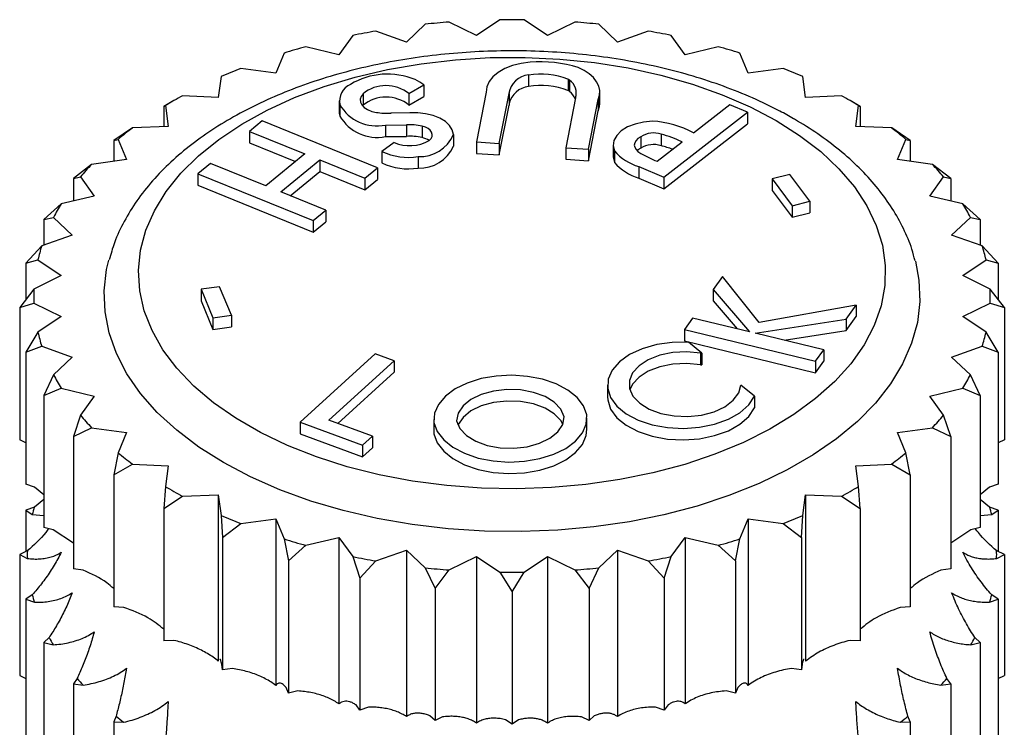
# Model space of a CAD drawing. Header units: millimetres. Extents: x 6 to 273, y 6 to 210.
# Tile 14 of 14: x 231 to 245, y 183 to 193. Entities that reach past the tile are written whole.
import ezdxf

# ---------------------------------------------------------------- set-up
doc = ezdxf.new("R2010")
doc.units = ezdxf.units.MM

msp = doc.modelspace()

# ---------------------------------------------------------------- linework, layer by layer
for p, q in [((237.195, 193.354), (236.928, 193.102)), ((237.924, 193.194), (237.536, 193.385)), ((238.256, 193.418), (237.924, 193.194)), ((238.933, 193.194), (238.601, 193.418)), ((239.321, 193.385), (238.933, 193.194)), ((239.929, 193.102), (239.663, 193.354)), ((236.928, 193.102), (236.492, 193.256)), ((240.365, 193.256), (239.929, 193.102)), ((236.164, 193.195), (235.968, 192.922)), ((240.889, 192.922), (240.693, 193.195)), ((235.189, 192.945), (235.069, 192.658)), ((235.968, 192.922), (235.496, 193.035)), ((241.361, 193.035), (240.889, 192.922)), ((241.788, 192.658), (241.669, 192.945)), ((235.069, 192.658), (234.573, 192.727)), ((242.285, 192.727), (241.788, 192.658)), ((234.293, 192.61), (234.253, 192.316)), ((238.665, 192.633), (238.665, 192.47)), ((239.225, 192.575), (239.225, 192.412)), ((239.248, 192.562), (239.248, 192.399)), ((242.604, 192.316), (242.564, 192.61)), ((236.311, 192.367), (236.311, 192.204)), ((236.963, 192.37), (237.176, 192.492)), ((236.963, 192.37), (236.963, 192.206)), ((237.176, 192.492), (237.176, 192.329)), ((238.061, 192.391), (237.922, 191.683)), ((238.061, 192.399), (238.061, 192.39)), ((238.247, 191.661), (238.386, 192.37)), ((238.386, 192.37), (238.386, 192.206)), ((239.678, 192.226), (239.678, 192.39)), ((233.62, 192.269), (233.479, 192.188)), ((234.253, 192.316), (233.744, 192.339)), ((235.972, 192.267), (235.972, 192.104)), ((236.963, 192.206), (237.176, 192.329)), ((239.331, 192.308), (239.192, 191.599)), ((239.518, 191.578), (239.656, 192.286)), ((239.656, 192.286), (239.656, 192.123)), ((243.113, 192.339), (242.604, 192.316)), ((243.378, 192.188), (243.238, 192.269)), ((233.479, 192.188), (233.5, 192.198)), ((233.479, 192.188), (233.479, 191.901)), ((233.5, 192.198), (233.54, 191.904)), ((235.98, 192.213), (235.98, 192.05)), ((236.311, 192.204), (236.303, 192.195)), ((236.974, 192.094), (236.708, 192.089)), ((238.247, 191.497), (238.386, 192.206)), ((239.518, 191.415), (239.656, 192.123)), ((240.586, 191.181), (241.777, 192.105)), ((241.528, 192.212), (241.009, 191.809)), ((241.777, 192.105), (241.528, 192.212)), ((241.777, 192.105), (241.777, 191.942)), ((243.317, 191.904), (243.357, 192.198)), ((243.357, 192.198), (243.378, 192.188)), ((243.378, 192.188), (243.378, 191.901)), ((234.875, 191.98), (234.697, 191.833)), ((236.515, 191.314), (234.875, 191.98)), ((240.586, 191.017), (241.777, 191.942)), ((233.031, 191.881), (232.765, 191.705)), ((233.54, 191.904), (233.031, 191.881)), ((234.697, 191.833), (235.484, 191.513)), ((234.697, 191.833), (234.697, 191.669)), ((236.628, 191.922), (236.927, 191.925)), ((236.628, 191.922), (236.628, 191.759)), ((236.927, 191.925), (236.927, 191.761)), ((237.151, 191.908), (237.151, 191.745)), ((243.827, 191.881), (243.317, 191.904)), ((244.092, 191.705), (243.827, 191.881)), ((232.765, 191.705), (232.828, 191.719)), ((232.765, 191.705), (232.765, 191.408)), ((232.828, 191.719), (232.947, 191.433)), ((234.697, 191.669), (235.351, 191.403)), ((236.751, 191.673), (236.578, 191.549)), ((236.628, 191.759), (236.927, 191.761)), ((237.595, 191.787), (237.595, 191.624)), ((237.922, 191.683), (238.247, 191.661)), ((237.922, 191.683), (237.922, 191.519)), ((238.247, 191.661), (238.247, 191.497)), ((240.259, 191.757), (240.259, 191.594)), ((240.491, 191.408), (240.847, 191.684)), ((240.55, 191.793), (240.55, 191.63)), ((243.91, 191.433), (244.03, 191.719)), ((244.03, 191.719), (244.092, 191.705)), ((244.092, 191.705), (244.092, 191.408)), ((236.578, 191.549), (236.578, 191.386)), ((239.192, 191.599), (239.518, 191.578)), ((239.192, 191.599), (239.192, 191.436)), ((239.518, 191.578), (239.518, 191.415)), ((239.866, 191.638), (239.866, 191.474)), ((239.884, 191.555), (239.884, 191.392)), ((232.947, 191.433), (232.45, 191.364)), ((235.484, 191.513), (234.93, 191.058)), ((235.143, 190.972), (235.697, 191.426)), ((235.697, 191.426), (236.336, 191.166)), ((235.697, 191.426), (235.697, 191.263)), ((237.096, 191.475), (237.096, 191.311)), ((237.922, 191.519), (238.247, 191.497)), ((239.192, 191.436), (239.518, 191.415)), ((244.407, 191.364), (243.91, 191.433)), ((232.45, 191.364), (232.192, 191.165)), ((234.142, 191.378), (233.963, 191.23)), ((234.93, 191.058), (234.142, 191.378)), ((235.276, 190.918), (235.697, 191.263)), ((235.697, 191.263), (236.336, 191.003)), ((236.336, 191.166), (236.515, 191.314)), ((236.515, 191.314), (236.515, 191.151)), ((240.231, 191.332), (240.586, 191.181)), ((240.231, 191.332), (240.231, 191.169)), ((244.666, 191.165), (244.407, 191.364)), ((232.192, 191.165), (232.293, 191.186)), ((232.192, 191.165), (232.192, 190.843)), ((232.293, 191.186), (232.489, 190.914)), ((233.963, 191.23), (233.963, 191.067)), ((233.963, 191.23), (235.602, 190.565)), ((236.336, 191.166), (236.336, 191.003)), ((236.336, 191.003), (236.515, 191.151)), ((240.231, 191.169), (240.586, 191.017)), ((240.586, 191.181), (240.586, 191.017)), ((242.381, 191.221), (242.127, 191.158)), ((242.127, 191.158), (242.412, 190.777)), ((242.127, 191.158), (242.127, 190.994)), ((242.665, 190.84), (242.381, 191.221)), ((244.368, 190.914), (244.564, 191.186)), ((244.564, 191.186), (244.666, 191.165)), ((244.666, 191.165), (244.666, 190.843)), ((233.963, 191.067), (235.602, 190.401)), ((235.782, 190.712), (235.143, 190.972)), ((242.127, 190.994), (242.412, 190.614)), ((232.489, 190.914), (232.017, 190.801)), ((242.412, 190.777), (242.665, 190.84)), ((242.665, 190.84), (242.665, 190.677)), ((244.84, 190.801), (244.368, 190.914)), ((232.017, 190.801), (231.771, 190.579)), ((235.602, 190.565), (235.782, 190.712)), ((235.782, 190.712), (235.782, 190.549)), ((242.412, 190.777), (242.412, 190.614)), ((245.086, 190.579), (244.84, 190.801)), ((231.771, 190.579), (231.91, 190.611)), ((231.771, 190.579), (231.771, 190.216)), ((231.91, 190.611), (232.177, 190.36)), ((235.602, 190.565), (235.602, 190.401)), ((235.602, 190.401), (235.782, 190.549)), ((242.412, 190.614), (242.665, 190.677)), ((244.68, 190.36), (244.947, 190.611)), ((244.947, 190.611), (245.086, 190.579)), ((245.086, 190.579), (245.086, 190.216)), ((232.177, 190.36), (231.742, 190.206)), ((245.116, 190.206), (244.68, 190.36)), ((231.742, 190.206), (231.515, 189.962)), ((245.342, 189.962), (245.116, 190.206)), ((231.515, 189.962), (231.687, 190.009)), ((231.687, 190.009), (232.019, 189.785)), ((244.838, 189.785), (245.17, 190.009)), ((245.17, 190.009), (245.342, 189.962)), ((231.515, 189.962), (231.515, 189.442)), ((245.342, 189.962), (245.342, 189.442)), ((232.019, 189.785), (231.631, 189.593)), ((241.424, 189.771), (241.29, 189.586)), ((241.942, 189.117), (241.424, 189.771)), ((245.226, 189.593), (244.838, 189.785)), ((231.631, 189.593), (231.429, 189.33)), ((234.271, 189.626), (234.007, 189.589)), ((234.007, 189.589), (234.175, 189.183)), ((234.007, 189.589), (234.007, 189.426)), ((234.438, 189.22), (234.271, 189.626)), ((241.29, 189.586), (241.804, 188.986)), ((241.29, 189.586), (241.29, 189.423)), ((245.429, 189.33), (245.226, 189.593)), ((234.007, 189.426), (234.175, 189.02)), ((241.29, 189.423), (241.628, 189.029)), ((231.429, 189.33), (231.631, 189.394)), ((231.429, 189.33), (231.429, 187.452)), ((231.631, 189.394), (232.019, 189.202)), ((243.322, 189.365), (241.942, 189.117)), ((243.178, 189.167), (243.322, 189.365)), ((243.322, 189.365), (243.322, 189.202)), ((244.838, 189.202), (245.226, 189.394)), ((245.226, 189.394), (245.429, 189.33)), ((245.429, 189.33), (245.429, 187.452)), ((232.019, 189.202), (231.687, 188.978)), ((234.175, 189.183), (234.438, 189.22)), ((234.175, 189.183), (234.175, 189.02)), ((234.438, 189.22), (234.438, 189.056)), ((240.996, 189.181), (240.879, 189.019)), ((241.804, 188.986), (240.996, 189.181)), ((241.886, 188.967), (243.178, 189.167)), ((243.178, 189.003), (243.322, 189.202)), ((243.178, 189.167), (243.178, 189.003)), ((245.17, 188.978), (244.838, 189.202)), ((234.175, 189.02), (234.438, 189.056)), ((240.879, 189.019), (242.745, 188.568)), ((240.879, 189.019), (240.879, 188.855)), ((242.297, 188.867), (243.178, 189.003)), ((231.687, 188.978), (231.515, 188.698)), ((242.862, 188.73), (241.886, 188.967)), ((245.342, 188.698), (245.17, 188.978)), ((231.515, 188.698), (231.742, 188.781)), ((231.742, 188.781), (232.177, 188.627)), ((240.879, 188.855), (242.745, 188.404)), ((241.129, 188.681), (240.937, 188.838)), ((242.745, 188.568), (242.862, 188.73)), ((242.862, 188.73), (242.862, 188.567)), ((244.68, 188.627), (245.116, 188.781)), ((245.116, 188.781), (245.342, 188.698)), ((231.515, 188.698), (231.515, 186.82)), ((232.177, 188.627), (231.91, 188.376)), ((236.485, 188.672), (235.416, 187.699)), ((236.751, 188.575), (236.485, 188.672)), ((241.108, 188.682), (241.129, 188.681)), ((241.108, 188.682), (241.108, 188.518)), ((241.129, 188.681), (241.129, 188.517)), ((244.947, 188.376), (244.68, 188.627)), ((245.342, 188.698), (245.342, 186.82)), ((235.824, 187.729), (236.751, 188.575)), ((236.751, 188.575), (236.751, 188.412)), ((241.108, 188.518), (241.129, 188.517)), ((242.745, 188.568), (242.745, 188.404)), ((242.745, 188.404), (242.862, 188.567)), ((231.91, 188.376), (231.771, 188.081)), ((235.951, 187.683), (236.751, 188.412)), ((245.086, 188.081), (244.947, 188.376)), ((231.771, 188.081), (232.017, 188.186)), ((232.017, 188.186), (232.489, 188.073)), ((239.787, 188.226), (239.787, 188.063)), ((241.877, 188.069), (241.681, 188.229)), ((244.368, 188.073), (244.84, 188.186)), ((244.84, 188.186), (245.086, 188.081)), ((231.771, 188.081), (231.771, 186.203)), ((232.489, 188.073), (232.293, 187.801)), ((241.877, 188.069), (241.877, 187.906)), ((244.564, 187.801), (244.368, 188.073)), ((245.086, 188.081), (245.086, 186.203)), ((232.293, 187.801), (232.192, 187.496)), ((239.495, 187.601), (239.495, 187.764)), ((244.666, 187.496), (244.564, 187.801)), ((232.192, 187.496), (232.45, 187.623)), ((232.45, 187.623), (232.947, 187.554)), ((235.416, 187.699), (236.304, 187.374)), ((235.416, 187.699), (235.416, 187.535)), ((236.445, 187.502), (235.824, 187.729)), ((237.317, 187.738), (237.317, 187.575)), ((237.319, 187.698), (237.319, 187.535)), ((243.91, 187.554), (244.407, 187.623)), ((244.407, 187.623), (244.666, 187.496)), ((232.192, 187.496), (232.192, 185.618)), ((232.947, 187.554), (232.828, 187.267)), ((235.416, 187.535), (236.304, 187.21)), ((236.304, 187.374), (236.445, 187.502)), ((236.445, 187.502), (236.445, 187.339)), ((237.317, 187.575), (237.319, 187.535)), ((244.03, 187.267), (243.91, 187.554)), ((244.666, 187.496), (244.666, 185.618)), ((231.515, 187.41), (231.429, 187.452)), ((236.304, 187.374), (236.304, 187.21)), ((236.304, 187.21), (236.445, 187.339)), ((245.429, 187.452), (245.342, 187.41)), ((232.828, 187.267), (232.765, 186.955)), ((244.092, 186.955), (244.03, 187.267)), ((232.765, 186.955), (233.031, 187.106)), ((233.031, 187.106), (233.54, 187.083)), ((233.54, 187.083), (233.5, 186.789)), ((243.317, 187.083), (243.827, 187.106)), ((243.357, 186.789), (243.317, 187.083)), ((243.827, 187.106), (244.092, 186.955)), ((232.765, 186.955), (232.765, 185.077)), ((244.092, 186.955), (244.092, 185.077)), ((231.637, 186.777), (231.515, 186.82)), ((231.771, 186.668), (231.637, 186.777)), ((233.5, 186.789), (233.479, 186.473)), ((243.378, 186.473), (243.357, 186.789)), ((245.22, 186.777), (245.086, 186.669)), ((245.342, 186.82), (245.22, 186.777)), ((233.479, 186.473), (233.744, 186.648)), ((233.744, 186.648), (234.253, 186.671)), ((234.253, 186.671), (234.293, 186.377)), ((234.253, 186.671), (234.253, 184.305)), ((242.564, 186.377), (242.604, 186.671)), ((242.604, 186.671), (243.113, 186.648)), ((242.604, 186.671), (242.604, 184.305)), ((243.113, 186.648), (243.378, 186.473)), ((231.637, 186.494), (231.515, 186.451)), ((231.771, 186.603), (231.637, 186.494)), ((245.22, 186.494), (245.086, 186.602)), ((245.342, 186.451), (245.22, 186.494)), ((231.515, 186.451), (231.515, 185.862)), ((231.515, 186.451), (231.608, 186.388)), ((231.608, 186.388), (231.771, 186.375)), ((233.479, 186.473), (233.479, 184.595)), ((234.293, 186.377), (234.314, 186.061)), ((242.543, 186.061), (242.564, 186.377)), ((243.378, 186.473), (243.378, 184.595)), ((245.086, 186.375), (245.249, 186.388)), ((245.249, 186.388), (245.342, 186.451)), ((245.342, 186.451), (245.342, 185.862)), ((231.904, 186.172), (231.771, 186.203)), ((234.314, 186.061), (234.573, 186.26)), ((234.573, 186.26), (235.069, 186.329)), ((235.069, 186.329), (235.189, 186.042)), ((235.069, 186.329), (235.069, 183.962)), ((241.669, 186.042), (241.788, 186.329)), ((241.788, 186.329), (242.285, 186.26)), ((241.788, 186.329), (241.788, 183.962)), ((242.285, 186.26), (242.543, 186.061)), ((245.086, 186.203), (244.954, 186.172)), ((232.192, 185.983), (231.904, 186.172)), ((234.314, 186.061), (234.314, 184.183)), ((235.496, 185.952), (235.968, 186.064)), ((235.968, 186.064), (236.164, 185.792)), ((235.968, 186.064), (235.968, 183.698)), ((240.693, 185.792), (240.889, 186.064)), ((240.889, 186.064), (241.361, 185.952)), ((240.889, 186.064), (240.889, 183.698)), ((242.543, 186.061), (242.543, 184.183)), ((244.954, 186.172), (244.666, 185.983)), ((235.189, 186.042), (235.251, 185.73)), ((235.251, 185.73), (235.496, 185.952)), ((241.361, 185.952), (241.607, 185.73)), ((241.607, 185.73), (241.669, 186.042)), ((231.537, 185.873), (231.429, 185.819)), ((231.429, 185.819), (231.537, 185.765)), ((231.429, 185.819), (231.429, 184.104)), ((236.164, 185.792), (236.265, 185.487)), ((236.492, 185.73), (236.928, 185.884)), ((236.928, 185.884), (237.195, 185.633)), ((236.928, 185.884), (236.928, 183.518)), ((237.536, 185.602), (237.924, 185.793)), ((237.924, 185.793), (238.256, 185.569)), ((237.924, 185.793), (237.924, 183.427)), ((238.601, 185.569), (238.933, 185.793)), ((238.933, 185.793), (239.321, 185.602)), ((238.933, 185.793), (238.933, 183.427)), ((239.663, 185.633), (239.929, 185.884)), ((239.929, 185.884), (240.365, 185.73)), ((239.929, 185.884), (239.929, 183.518)), ((240.592, 185.487), (240.693, 185.792)), ((245.429, 185.819), (245.32, 185.873)), ((245.32, 185.765), (245.429, 185.819)), ((245.429, 185.819), (245.429, 184.104)), ((235.251, 185.73), (235.251, 183.852)), ((236.265, 185.487), (236.492, 185.73)), ((240.365, 185.73), (240.592, 185.487)), ((241.607, 185.73), (241.607, 183.852)), ((232.331, 185.598), (232.192, 185.618)), ((237.195, 185.633), (237.334, 185.339)), ((237.334, 185.339), (237.536, 185.602)), ((238.256, 185.569), (238.429, 185.289)), ((238.429, 185.289), (238.601, 185.569)), ((239.321, 185.602), (239.524, 185.339)), ((239.524, 185.339), (239.663, 185.633)), ((244.666, 185.618), (244.526, 185.598)), ((236.265, 185.487), (236.265, 183.609)), ((240.592, 185.487), (240.592, 183.609)), ((231.608, 185.25), (231.515, 185.187)), ((237.334, 185.339), (237.334, 183.461)), ((238.429, 185.289), (238.429, 183.411)), ((239.524, 185.339), (239.524, 183.461)), ((245.342, 185.187), (245.249, 185.25)), ((231.515, 185.187), (231.515, 179.798)), ((231.515, 185.187), (231.637, 185.144)), ((245.22, 185.144), (245.342, 185.187)), ((245.342, 185.187), (245.342, 179.798)), ((232.908, 185.07), (232.765, 185.077)), ((244.092, 185.077), (243.949, 185.07)), ((231.846, 184.641), (231.771, 184.57)), ((231.771, 184.57), (231.771, 179.181)), ((231.771, 184.57), (231.904, 184.539)), ((233.622, 184.601), (233.479, 184.595)), ((243.378, 184.595), (243.236, 184.601)), ((244.954, 184.539), (245.086, 184.57)), ((245.086, 184.57), (245.011, 184.641)), ((245.086, 184.57), (245.086, 179.181)), ((234.314, 184.183), (234.303, 184.265)), ((242.554, 184.265), (242.543, 184.183)), ((231.429, 184.104), (231.515, 184.062)), ((234.453, 184.202), (234.314, 184.183)), ((242.543, 184.183), (242.404, 184.202)), ((245.342, 184.062), (245.429, 184.104)), ((232.246, 184.061), (232.192, 183.984)), ((232.192, 183.984), (232.192, 178.595)), ((232.192, 183.984), (232.331, 183.965)), ((244.526, 183.965), (244.666, 183.984)), ((244.666, 183.984), (244.611, 184.061)), ((244.666, 183.984), (244.666, 178.595)), ((235.251, 183.852), (235.217, 183.932)), ((235.383, 183.883), (235.251, 183.852)), ((241.607, 183.852), (241.474, 183.883)), ((241.64, 183.932), (241.607, 183.852)), ((236.265, 183.609), (236.211, 183.685)), ((240.647, 183.685), (240.592, 183.609)), ((236.388, 183.652), (236.265, 183.609)), ((240.592, 183.609), (240.47, 183.652)), ((232.799, 183.524), (232.765, 183.444)), ((232.765, 183.444), (232.765, 178.055)), ((232.765, 183.444), (232.908, 183.437)), ((237.334, 183.461), (237.259, 183.531)), ((237.442, 183.515), (237.334, 183.461)), ((238.429, 183.411), (238.336, 183.474)), ((238.522, 183.474), (238.429, 183.411)), ((239.524, 183.461), (239.415, 183.515)), ((239.598, 183.531), (239.524, 183.461)), ((243.949, 183.437), (244.092, 183.444)), ((244.092, 183.444), (244.058, 183.524)), ((244.092, 183.444), (244.092, 178.055))]:
    msp.add_line(p, q)
at = {"flags": 128}
for points in [[(242.183, 191.988), (242.518, 191.775), (242.818, 191.545), (243.078, 191.301), (243.298, 191.043), (243.475, 190.774), (243.607, 190.497), (243.695, 190.214), (243.735, 189.928), (243.729, 189.641), (243.677, 189.355), (243.579, 189.073), (243.435, 188.798), (243.247, 188.532), (243.017, 188.277), (242.746, 188.036), (242.438, 187.81), (242.094, 187.602), (241.718, 187.414), (241.314, 187.247), (240.884, 187.102), (240.432, 186.981), (239.963, 186.885), (239.48, 186.815), (238.988, 186.772), (238.491, 186.755), (237.993, 186.765), (237.5, 186.802), (237.014, 186.865), (236.541, 186.955), (236.085, 187.069), (235.649, 187.208), (235.237, 187.37), (234.854, 187.553), (234.502, 187.756), (234.185, 187.978), (233.904, 188.215), (233.664, 188.467), (233.465, 188.73), (233.31, 189.004), (233.2, 189.284), (233.136, 189.569), (233.119, 189.856), (233.148, 190.143), (233.224, 190.427), (233.345, 190.706), (233.511, 190.977), (233.72, 191.237), (233.971, 191.486), (234.261, 191.719), (234.587, 191.936), (234.947, 192.135), (235.338, 192.313), (235.756, 192.469), (236.197, 192.602), (236.658, 192.71), (237.135, 192.793), (237.623, 192.85), (238.118, 192.88), (238.615, 192.884), (239.111, 192.86), (239.602, 192.81), (240.081, 192.733), (240.547, 192.631), (240.993, 192.504), (241.417, 192.354), (241.815, 192.181), (242.183, 191.988)], [(238.685, 192.814), (238.557, 192.797), (238.437, 192.767), (238.328, 192.724), (238.234, 192.671), (238.158, 192.609), (238.103, 192.54), (238.07, 192.467), (238.061, 192.391)], [(239.656, 192.286), (239.674, 192.349), (239.677, 192.413), (239.662, 192.477), (239.632, 192.538), (239.587, 192.596), (239.528, 192.65), (239.455, 192.698), (239.371, 192.74)], [(236.311, 192.367), (236.283, 192.329), (236.27, 192.289), (236.274, 192.247), (236.293, 192.208), (236.328, 192.172), (236.375, 192.141), (236.434, 192.117), (236.5, 192.102)], [(239.656, 192.123), (239.674, 192.186), (239.678, 192.226)], [(235.972, 192.104), (235.973, 192.089), (235.98, 192.05)], [(237.595, 191.787), (237.579, 191.853), (237.541, 191.915), (237.481, 191.972), (237.402, 192.02), (237.307, 192.057), (237.201, 192.083), (237.089, 192.095), (236.974, 192.094)], [(240.428, 191.977), (240.299, 191.965), (240.178, 191.937), (240.071, 191.895), (239.983, 191.84), (239.917, 191.775), (239.878, 191.704), (239.866, 191.629), (239.884, 191.555)], [(237.252, 191.703), (237.277, 191.729), (237.292, 191.759), (237.295, 191.789), (237.286, 191.819), (237.266, 191.848), (237.236, 191.873), (237.197, 191.893), (237.151, 191.908)], [(240.259, 191.757), (240.22, 191.732), (240.192, 191.703), (240.174, 191.672), (240.168, 191.639), (240.174, 191.606), (240.192, 191.574), (240.22, 191.545), (240.259, 191.52)], [(240.259, 191.594), (240.22, 191.569), (240.207, 191.557)], [(239.866, 191.474), (239.866, 191.466), (239.884, 191.392)], [(244.164, 189.991), (244.215, 189.719), (244.227, 189.418), (244.192, 189.119), (244.111, 188.822), (243.983, 188.531), (243.812, 188.247), (243.596, 187.973), (243.34, 187.712), (243.043, 187.465), (242.71, 187.235), (242.342, 187.022), (241.942, 186.83), (241.514, 186.658), (241.062, 186.51), (240.588, 186.386), (240.097, 186.287), (239.592, 186.213), (239.078, 186.166), (238.559, 186.146), (238.038, 186.153), (237.521, 186.186), (237.011, 186.247), (236.513, 186.333), (236.03, 186.445), (235.566, 186.581), (235.126, 186.741), (234.712, 186.923), (234.327, 187.126), (233.976, 187.348), (233.661, 187.587), (233.384, 187.841), (233.148, 188.109), (232.954, 188.388), (232.805, 188.675), (232.7, 188.97), (232.642, 189.268), (232.63, 189.569), (232.665, 189.868), (232.696, 190.004)], [(240.937, 188.838), (240.708, 188.835), (240.486, 188.803), (240.28, 188.745), (240.101, 188.662), (239.957, 188.559), (239.854, 188.441), (239.797, 188.313), (239.79, 188.181), (239.831, 188.051), (239.92, 187.929), (240.052, 187.821), (240.221, 187.731), (240.42, 187.665), (240.638, 187.625), (240.866, 187.613), (241.094, 187.629), (241.31, 187.673), (241.505, 187.743), (241.669, 187.835), (241.795, 187.946), (241.877, 188.069)], [(241.108, 188.682), (240.913, 188.699), (240.717, 188.689), (240.531, 188.651), (240.367, 188.588), (240.235, 188.504), (240.143, 188.403), (240.097, 188.293), (240.099, 188.179), (240.149, 188.069), (240.245, 187.97), (240.38, 187.887), (240.546, 187.826), (240.733, 187.79), (240.93, 187.783), (241.124, 187.803), (241.303, 187.85), (241.457, 187.921), (241.575, 188.012), (241.652, 188.116), (241.681, 188.229)], [(241.108, 188.518), (240.913, 188.536), (240.717, 188.526), (240.531, 188.488), (240.367, 188.425), (240.235, 188.341), (240.143, 188.24), (240.104, 188.159)], [(239.493, 187.805), (239.446, 187.932), (239.355, 188.051), (239.224, 188.156), (239.058, 188.244), (238.864, 188.31), (238.651, 188.352), (238.428, 188.368), (238.204, 188.357), (237.988, 188.32), (237.79, 188.257), (237.619, 188.173), (237.481, 188.071), (237.383, 187.954), (237.328, 187.828), (237.319, 187.698)], [(239.172, 187.778), (239.124, 187.886), (239.03, 187.984), (238.898, 188.065), (238.734, 188.125), (238.55, 188.159), (238.357, 188.165), (238.167, 188.144), (237.992, 188.096), (237.844, 188.024), (237.732, 187.933), (237.662, 187.829), (237.639, 187.718)], [(239.787, 188.063), (239.79, 188.017), (239.831, 187.887), (239.92, 187.765), (240.052, 187.657), (240.221, 187.568), (240.42, 187.502), (240.638, 187.462), (240.866, 187.45), (241.094, 187.466), (241.31, 187.51), (241.505, 187.58), (241.669, 187.672), (241.795, 187.783), (241.877, 187.906)], [(239.152, 187.674), (239.124, 187.723), (239.03, 187.821), (238.898, 187.902), (238.734, 187.961), (238.55, 187.995), (238.357, 188.002), (238.167, 187.98), (237.992, 187.932), (237.844, 187.861), (237.732, 187.77), (237.662, 187.666), (237.659, 187.659)], [(237.319, 187.698), (237.366, 187.571), (237.457, 187.452), (237.588, 187.346), (237.754, 187.259), (237.948, 187.192), (238.161, 187.15), (238.384, 187.135), (238.608, 187.146), (238.824, 187.183), (239.022, 187.245), (239.193, 187.329), (239.331, 187.432), (239.429, 187.549), (239.484, 187.675), (239.493, 187.805)], [(237.639, 187.718), (237.687, 187.61), (237.781, 187.513), (237.914, 187.431), (238.077, 187.372), (238.262, 187.338), (238.455, 187.331), (238.644, 187.353), (238.819, 187.401), (238.967, 187.473), (239.08, 187.563), (239.15, 187.667), (239.172, 187.778)], [(237.319, 187.535), (237.366, 187.407), (237.457, 187.289), (237.588, 187.183), (237.754, 187.095), (237.948, 187.029), (238.161, 186.987), (238.384, 186.971), (238.608, 186.982), (238.824, 187.02), (239.022, 187.082), (239.193, 187.166), (239.331, 187.269), (239.429, 187.386), (239.484, 187.512), (239.495, 187.601)]]:
    msp.add_lwpolyline(points, dxfattribs=at)
for centre, radius, start, end in [((238.411, 181.928), 11.491, 94.3702, 96.0783), ((238.429, 181.641), 11.778, 89.1599, 90.8401), ((238.446, 181.928), 11.491, 83.9217, 85.6298), ((238.295, 182.739), 10.671, 99.7264, 101.5209), ((238.562, 182.739), 10.671, 78.4791, 80.2736), ((238.005, 183.939), 9.436, 105.4169, 107.3648), ((238.853, 183.939), 9.436, 72.6352, 74.5831), ((238.827, 190.918), 1.902, 73.367, 94.2691), ((237.508, 185.336), 7.953, 111.6628, 113.8459), ((236.66, 191.617), 1.029, 67.5195, 120.8866), ((238.843, 191.615), 1.033, 68.339, 99.9104), ((239.349, 185.336), 7.953, 66.1541, 68.3372), ((236.729, 191.905), 0.738, 52.7231, 63.9003), ((238.694, 192.323), 0.312, 95.3224, 171.2963), ((239.19, 192.488), 0.094, 51.7595, 68.2459), ((239.121, 192.38), 0.222, 341.0429, 54.9982), ((236.24, 192.259), 0.264, 114.3857, 189.9407), ((236.639, 191.961), 0.522, 51.5385, 128.9632), ((238.7, 192.148), 0.323, 96.1247, 165.9821), ((238.843, 191.452), 1.033, 68.339, 99.9104), ((239.19, 192.325), 0.094, 51.7595, 68.2459), ((239.069, 192.177), 0.285, 24.3558, 50.9669), ((236.826, 186.718), 6.411, 118.7371, 121.2576), ((236.639, 191.798), 0.522, 51.5385, 128.9632), ((240.031, 186.718), 6.411, 58.7424, 61.2629), ((236.506, 192.517), 0.607, 210.0081, 281.6449), ((236.667, 193.133), 1.044, 260.7859, 272.2711), ((236.506, 192.354), 0.607, 210.0081, 281.6449), ((240.359, 190.646), 1.333, 60.8213, 87.0521), ((236.029, 187.899), 4.984, 126.979, 129.9601), ((236.973, 191.029), 0.897, 78.5298, 92.9301), ((240.443, 191.462), 0.348, 72.1177, 121.9409), ((240.829, 187.899), 4.984, 50.0399, 53.021), ((236.971, 192.203), 0.573, 247.4208, 299.2988), ((236.973, 190.866), 0.897, 78.5298, 92.9301), ((237.121, 191.989), 0.515, 267.1752, 336.9466), ((237.097, 191.497), 0.254, 53.3441, 77.6814), ((240.003, 189.852), 2.017, 65.2775, 74.2785), ((236.954, 192.326), 0.863, 244.2055, 279.4584), ((237.121, 191.826), 0.515, 267.1752, 336.9466), ((240.465, 192.079), 0.783, 222.0728, 252.6256), ((240.443, 191.298), 0.348, 72.1177, 121.9409), ((239.968, 189.579), 2.132, 69.6219, 74.1527), ((236.954, 192.163), 0.863, 244.2055, 279.4584), ((240.465, 191.916), 0.783, 222.0728, 252.6256), ((241.133, 193.035), 1.749, 240.006, 248.4761), ((235.222, 188.759), 3.804, 136.7829, 140.3526), ((241.635, 188.759), 3.804, 39.6474, 43.2171), ((234.529, 189.262), 2.946, 148.5112, 152.7438), ((242.328, 189.262), 2.946, 27.2562, 31.4888), ((234.061, 189.464), 2.435, 162.2551, 167.0607), ((242.796, 189.464), 2.435, 12.9393, 17.7449), ((233.896, 189.493), 2.267, 177.4796, 182.5204), ((242.962, 189.493), 2.267, 357.4796, 2.5204), ((234.061, 189.523), 2.435, 192.9393, 197.7449), ((242.796, 189.523), 2.435, 342.2551, 347.0607), ((234.529, 189.725), 2.946, 207.2562, 211.4888), ((242.328, 189.725), 2.946, 328.5112, 332.7438), ((235.222, 190.228), 3.804, 219.6474, 223.2171), ((241.635, 190.228), 3.804, 316.7829, 320.3526), ((236.029, 191.088), 4.984, 230.0399, 233.021), ((240.829, 191.088), 4.984, 306.979, 309.9601), ((236.826, 192.269), 6.411, 238.7424, 241.2629), ((240.031, 192.269), 6.411, 298.7371, 301.2576), ((234.001, 185.789), 2.468, 163.3811, 165.9346), ((242.856, 185.789), 2.468, 14.0654, 16.6189), ((237.508, 193.651), 7.953, 246.1541, 248.3372), ((239.349, 193.651), 7.953, 291.6628, 293.8459), ((238.005, 195.048), 9.436, 252.6352, 254.5831), ((238.853, 195.048), 9.436, 285.4169, 287.3648), ((233.834, 185.819), 2.297, 178.6607, 181.3393), ((238.295, 196.248), 10.671, 258.4791, 260.2736), ((238.562, 196.248), 10.671, 279.7264, 281.5209), ((243.023, 185.819), 2.297, 358.6607, 1.3393), ((238.411, 197.059), 11.491, 263.9217, 265.6298), ((238.429, 197.346), 11.778, 269.1599, 270.8401), ((238.446, 197.059), 11.491, 274.3702, 276.0783), ((234.001, 185.849), 2.468, 194.0654, 196.6189), ((242.856, 185.849), 2.468, 343.3811, 345.9346), ((234.476, 186.054), 2.986, 208.248, 210.4969), ((242.381, 186.054), 2.986, 329.5031, 331.752), ((235.178, 186.564), 3.855, 220.484, 222.3805), ((241.679, 186.564), 3.855, 317.6195, 319.516), ((235.996, 187.435), 5.051, 230.7385, 232.3224), ((240.862, 187.435), 5.051, 307.6776, 309.2615)]:
    msp.add_arc(centre, radius, start, end)
for points, knots in [([(242.433, 192.012), (242.369, 192.049), (242.182, 192.153), (241.853, 192.311), (241.441, 192.476), (241.007, 192.62), (240.556, 192.74), (240.09, 192.836), (239.612, 192.908), (239.127, 192.956), (238.637, 192.979), (238.146, 192.977), (237.656, 192.95), (237.172, 192.899), (236.696, 192.823), (236.233, 192.723), (235.784, 192.6), (235.353, 192.453), (234.943, 192.284), (234.558, 192.093), (234.199, 191.881), (233.87, 191.65), (233.573, 191.4), (233.312, 191.133), (233.09, 190.851), (232.91, 190.557), (232.777, 190.276), (232.724, 190.089), (232.701, 190.007)], [0, 0, 0, 0, 0.021139, 0.060853, 0.100522, 0.140138, 0.179693, 0.219191, 0.258641, 0.298053, 0.337443, 0.376825, 0.416213, 0.455619, 0.495057, 0.534544, 0.574095, 0.613722, 0.653436, 0.693241, 0.733131, 0.773079, 0.81301, 0.852815, 0.892349, 0.931449, 0.969977, 1, 1, 1, 1]), ([(244.159, 189.993), (244.145, 190.048), (244.106, 190.205), (243.999, 190.454), (243.84, 190.741), (243.64, 191.018), (243.403, 191.284), (243.128, 191.537), (242.824, 191.77), (242.584, 191.924), (242.452, 192.002), (242.433, 192.012)], [0, 0, 0, 0, 0.068905, 0.194876, 0.322414, 0.451859, 0.583214, 0.716197, 0.850365, 0.978912, 1, 1, 1, 1]), ([(231.838, 186.187), (231.826, 186.17), (231.739, 186.049), (231.63, 185.954), (231.537, 185.873)], [0, 0, 0, 0, 0.143931, 1, 1, 1, 1]), ([(245.32, 185.873), (245.228, 185.953), (245.119, 186.048), (245.033, 186.169), (245.02, 186.187)], [0, 0, 0, 0, 0.8465502, 1, 1, 1, 1]), ([(231.537, 185.765), (231.568, 185.762), (231.628, 185.756), (231.715, 185.758), (231.798, 185.767), (231.877, 185.785), (231.952, 185.813), (231.997, 185.839), (232.019, 185.853)], [0, 0, 0, 0, 0.169295, 0.335884, 0.500904, 0.665567, 0.832107, 1, 1, 1, 1]), ([(232.019, 185.853), (232.004, 185.822), (231.972, 185.76), (231.919, 185.668), (231.862, 185.578), (231.802, 185.49), (231.739, 185.406), (231.674, 185.325), (231.63, 185.275), (231.608, 185.25)], [0, 0, 0, 0, 0.136988, 0.27757, 0.420886, 0.565977, 0.711799, 0.856401, 1, 1, 1, 1]), ([(244.838, 185.853), (244.856, 185.842), (244.893, 185.819), (244.955, 185.794), (245.022, 185.775), (245.092, 185.763), (245.166, 185.757), (245.242, 185.757), (245.294, 185.763), (245.32, 185.765)], [0, 0, 0, 0, 0.136988, 0.27757, 0.420886, 0.565977, 0.711799, 0.856401, 1, 1, 1, 1]), ([(245.249, 185.25), (245.223, 185.279), (245.172, 185.338), (245.098, 185.432), (245.027, 185.53), (244.96, 185.633), (244.896, 185.74), (244.857, 185.815), (244.838, 185.853)], [0, 0, 0, 0, 0.1692954, 0.3358835, 0.500904, 0.6655671, 0.8321074, 1, 1, 1, 1]), ([(232.765, 185.337), (232.733, 185.365), (232.607, 185.474), (232.449, 185.545), (232.331, 185.598)], [0, 0, 0, 0, 0.25533, 1, 1, 1, 1]), ([(244.526, 185.598), (244.41, 185.546), (244.251, 185.475), (244.125, 185.366), (244.092, 185.337)], [0, 0, 0, 0, 0.735721, 1, 1, 1, 1]), ([(231.637, 185.144), (231.671, 185.144), (231.739, 185.143), (231.836, 185.153), (231.929, 185.17), (232.017, 185.196), (232.101, 185.231), (232.152, 185.262), (232.177, 185.278)], [0, 0, 0, 0, 0.169295, 0.335884, 0.500904, 0.665567, 0.832107, 1, 1, 1, 1]), ([(232.177, 185.278), (232.164, 185.246), (232.139, 185.181), (232.097, 185.085), (232.051, 184.99), (232.002, 184.897), (231.951, 184.807), (231.899, 184.721), (231.864, 184.668), (231.846, 184.641)], [0, 0, 0, 0, 0.136988, 0.27757, 0.420886, 0.565977, 0.7118, 0.856401, 1, 1, 1, 1]), ([(244.68, 185.278), (244.701, 185.265), (244.742, 185.239), (244.812, 185.207), (244.886, 185.182), (244.966, 185.163), (245.048, 185.15), (245.133, 185.143), (245.191, 185.144), (245.22, 185.144)], [0, 0, 0, 0, 0.136988, 0.27757, 0.420886, 0.565977, 0.7118, 0.856401, 1, 1, 1, 1]), ([(245.011, 184.641), (244.99, 184.672), (244.949, 184.735), (244.889, 184.836), (244.832, 184.94), (244.778, 185.048), (244.727, 185.16), (244.696, 185.238), (244.68, 185.278)], [0, 0, 0, 0, 0.169295, 0.335884, 0.500904, 0.665567, 0.832107, 1, 1, 1, 1]), ([(233.479, 184.76), (233.406, 184.817), (233.239, 184.949), (233.028, 185.027), (232.908, 185.07)], [0, 0, 0, 0, 0.433816, 1, 1, 1, 1]), ([(243.949, 185.07), (243.831, 185.027), (243.62, 184.95), (243.452, 184.818), (243.378, 184.76)], [0, 0, 0, 0, 0.559626, 1, 1, 1, 1]), ([(231.904, 184.539), (231.94, 184.542), (232.014, 184.548), (232.119, 184.567), (232.22, 184.593), (232.316, 184.627), (232.407, 184.67), (232.461, 184.706), (232.489, 184.724)], [0, 0, 0, 0, 0.169295, 0.335884, 0.500904, 0.665567, 0.832108, 1, 1, 1, 1]), ([(232.489, 184.724), (232.48, 184.691), (232.461, 184.624), (232.43, 184.525), (232.396, 184.426), (232.361, 184.329), (232.324, 184.236), (232.285, 184.146), (232.259, 184.089), (232.246, 184.061)], [0, 0, 0, 0, 0.1369882, 0.2775707, 0.4208864, 0.565977, 0.7117998, 0.856401, 1, 1, 1, 1]), ([(244.368, 184.724), (244.391, 184.709), (244.436, 184.679), (244.511, 184.641), (244.592, 184.609), (244.678, 184.582), (244.767, 184.561), (244.859, 184.546), (244.922, 184.541), (244.954, 184.539)], [0, 0, 0, 0, 0.136988, 0.277571, 0.420886, 0.565977, 0.7118, 0.856401, 1, 1, 1, 1]), ([(244.611, 184.061), (244.596, 184.094), (244.565, 184.16), (244.522, 184.265), (244.48, 184.374), (244.44, 184.486), (244.402, 184.603), (244.38, 184.683), (244.368, 184.724)], [0, 0, 0, 0, 0.169295, 0.335884, 0.500904, 0.665567, 0.832108, 1, 1, 1, 1]), ([(234.253, 184.305), (234.229, 184.324), (234.181, 184.363), (234.099, 184.415), (234.012, 184.462), (233.92, 184.505), (233.823, 184.543), (233.724, 184.575), (233.656, 184.593), (233.622, 184.601)], [0, 0, 0, 0, 0.136989, 0.277572, 0.420888, 0.565979, 0.711801, 0.856401, 1, 1, 1, 1]), ([(243.236, 184.601), (243.196, 184.591), (243.116, 184.571), (243.003, 184.532), (242.894, 184.486), (242.791, 184.434), (242.693, 184.374), (242.634, 184.328), (242.604, 184.305)], [0, 0, 0, 0, 0.169296, 0.335884, 0.500905, 0.665568, 0.832108, 1, 1, 1, 1]), ([(234.303, 184.265), (234.293, 184.301), (234.282, 184.34), (234.274, 184.329), (234.273, 184.327)], [0, 0, 0, 0, 0.888003, 1, 1, 1, 1]), ([(242.584, 184.328), (242.583, 184.329), (242.575, 184.341), (242.564, 184.301), (242.554, 184.265)], [0, 0, 0, 0, 0.10431, 1, 1, 1, 1]), ([(232.331, 183.965), (232.37, 183.972), (232.447, 183.985), (232.558, 184.014), (232.664, 184.049), (232.765, 184.092), (232.861, 184.143), (232.918, 184.184), (232.947, 184.205)], [0, 0, 0, 0, 0.169296, 0.335884, 0.500904, 0.665567, 0.832108, 1, 1, 1, 1]), ([(232.947, 184.205), (232.941, 184.171), (232.93, 184.103), (232.911, 184.002), (232.89, 183.901), (232.869, 183.801), (232.846, 183.705), (232.823, 183.612), (232.807, 183.553), (232.799, 183.524)], [0, 0, 0, 0, 0.136988, 0.277571, 0.420887, 0.565978, 0.7118, 0.856401, 1, 1, 1, 1]), ([(235.069, 183.962), (235.046, 183.979), (234.999, 184.014), (234.919, 184.058), (234.834, 184.099), (234.744, 184.133), (234.65, 184.162), (234.553, 184.186), (234.486, 184.197), (234.453, 184.202)], [0, 0, 0, 0, 0.136988, 0.277571, 0.420887, 0.565978, 0.7118, 0.856401, 1, 1, 1, 1]), ([(242.404, 184.202), (242.365, 184.196), (242.288, 184.182), (242.177, 184.153), (242.071, 184.118), (241.97, 184.075), (241.874, 184.024), (241.817, 183.983), (241.788, 183.962)], [0, 0, 0, 0, 0.1692955, 0.3358837, 0.5009043, 0.6655674, 0.8321076, 1, 1, 1, 1]), ([(243.91, 184.205), (243.934, 184.188), (243.981, 184.154), (244.06, 184.109), (244.145, 184.069), (244.236, 184.034), (244.33, 184.005), (244.427, 183.982), (244.493, 183.971), (244.526, 183.965)], [0, 0, 0, 0, 0.136988, 0.277571, 0.420887, 0.565978, 0.7118, 0.856401, 1, 1, 1, 1]), ([(244.058, 183.524), (244.049, 183.559), (244.03, 183.627), (244.004, 183.735), (243.978, 183.847), (243.954, 183.962), (243.931, 184.081), (243.917, 184.164), (243.91, 184.205)], [0, 0, 0, 0, 0.169296, 0.335884, 0.500904, 0.665567, 0.832108, 1, 1, 1, 1]), ([(235.217, 183.932), (235.208, 183.942), (235.189, 183.963), (235.163, 183.983), (235.137, 183.994), (235.113, 183.995), (235.09, 183.986), (235.076, 183.97), (235.069, 183.962)], [0, 0, 0, 0, 0.169296, 0.335884, 0.500904, 0.665567, 0.832108, 1, 1, 1, 1]), ([(241.788, 183.962), (241.782, 183.969), (241.771, 183.983), (241.752, 183.993), (241.731, 183.995), (241.71, 183.99), (241.687, 183.978), (241.664, 183.959), (241.648, 183.941), (241.64, 183.932)], [0, 0, 0, 0, 0.136988, 0.277571, 0.420887, 0.565978, 0.7118, 0.856401, 1, 1, 1, 1]), ([(235.968, 183.698), (235.946, 183.713), (235.901, 183.743), (235.826, 183.781), (235.745, 183.813), (235.659, 183.84), (235.569, 183.86), (235.477, 183.875), (235.414, 183.881), (235.383, 183.883)], [0, 0, 0, 0, 0.136988, 0.277571, 0.420886, 0.565977, 0.7118, 0.856401, 1, 1, 1, 1]), ([(241.474, 183.883), (241.437, 183.88), (241.364, 183.874), (241.258, 183.855), (241.158, 183.829), (241.062, 183.794), (240.971, 183.752), (240.916, 183.716), (240.889, 183.698)], [0, 0, 0, 0, 0.169295, 0.335884, 0.500904, 0.665567, 0.832108, 1, 1, 1, 1]), ([(232.908, 183.437), (232.948, 183.447), (233.027, 183.468), (233.141, 183.507), (233.25, 183.552), (233.353, 183.604), (233.451, 183.664), (233.51, 183.71), (233.54, 183.734)], [0, 0, 0, 0, 0.169296, 0.335884, 0.500905, 0.665568, 0.832108, 1, 1, 1, 1]), ([(233.54, 183.734), (233.538, 183.7), (233.534, 183.631), (233.528, 183.528), (233.521, 183.426), (233.514, 183.325), (233.506, 183.228), (233.498, 183.133), (233.493, 183.074), (233.49, 183.044)], [0, 0, 0, 0, 0.136989, 0.277572, 0.420888, 0.565979, 0.711801, 0.856401, 1, 1, 1, 1]), ([(236.211, 183.685), (236.195, 183.695), (236.165, 183.713), (236.121, 183.73), (236.079, 183.738), (236.04, 183.736), (236.002, 183.724), (235.98, 183.707), (235.968, 183.698)], [0, 0, 0, 0, 0.169295, 0.335884, 0.500904, 0.665567, 0.832108, 1, 1, 1, 1]), ([(240.889, 183.698), (240.88, 183.705), (240.861, 183.72), (240.83, 183.733), (240.796, 183.738), (240.761, 183.735), (240.724, 183.726), (240.686, 183.709), (240.66, 183.693), (240.647, 183.685)], [0, 0, 0, 0, 0.1369882, 0.2775707, 0.4208864, 0.565977, 0.7117998, 0.856401, 1, 1, 1, 1]), ([(243.317, 183.734), (243.341, 183.715), (243.39, 183.676), (243.471, 183.624), (243.558, 183.576), (243.651, 183.533), (243.748, 183.496), (243.847, 183.463), (243.915, 183.446), (243.949, 183.437)], [0, 0, 0, 0, 0.136989, 0.277572, 0.420888, 0.565979, 0.711801, 0.856401, 1, 1, 1, 1]), ([(243.367, 183.044), (243.364, 183.079), (243.358, 183.149), (243.349, 183.258), (243.34, 183.371), (243.332, 183.488), (243.324, 183.609), (243.32, 183.692), (243.317, 183.734)], [0, 0, 0, 0, 0.169296, 0.335884, 0.500905, 0.665568, 0.832108, 1, 1, 1, 1]), ([(236.928, 183.518), (236.907, 183.531), (236.866, 183.557), (236.796, 183.588), (236.722, 183.614), (236.642, 183.633), (236.56, 183.646), (236.475, 183.653), (236.417, 183.652), (236.388, 183.652)], [0, 0, 0, 0, 0.136988, 0.27757, 0.420886, 0.565977, 0.7118, 0.856401, 1, 1, 1, 1]), ([(237.259, 183.531), (237.238, 183.539), (237.196, 183.554), (237.137, 183.566), (237.08, 183.57), (237.026, 183.564), (236.974, 183.548), (236.943, 183.528), (236.928, 183.518)], [0, 0, 0, 0, 0.169295, 0.335884, 0.500904, 0.665567, 0.832107, 1, 1, 1, 1]), ([(239.929, 183.518), (239.917, 183.526), (239.891, 183.543), (239.849, 183.559), (239.803, 183.568), (239.755, 183.569), (239.704, 183.563), (239.652, 183.551), (239.616, 183.538), (239.598, 183.531)], [0, 0, 0, 0, 0.136988, 0.27757, 0.420886, 0.565977, 0.7118, 0.856401, 1, 1, 1, 1]), ([(240.47, 183.652), (240.435, 183.652), (240.368, 183.652), (240.27, 183.642), (240.177, 183.625), (240.089, 183.599), (240.005, 183.565), (239.955, 183.534), (239.929, 183.518)], [0, 0, 0, 0, 0.169295, 0.335884, 0.500904, 0.665567, 0.832107, 1, 1, 1, 1]), ([(237.924, 183.427), (237.906, 183.438), (237.869, 183.461), (237.807, 183.486), (237.74, 183.505), (237.67, 183.517), (237.596, 183.523), (237.52, 183.522), (237.468, 183.517), (237.442, 183.515)], [0, 0, 0, 0, 0.136988, 0.2775704, 0.4208858, 0.5659765, 0.7117994, 0.8564011, 1, 1, 1, 1]), ([(238.336, 183.474), (238.31, 183.48), (238.258, 183.491), (238.184, 183.496), (238.113, 183.494), (238.046, 183.482), (237.982, 183.462), (237.943, 183.439), (237.924, 183.427)], [0, 0, 0, 0, 0.1692954, 0.3358835, 0.500904, 0.6655671, 0.8321074, 1, 1, 1, 1]), ([(238.933, 183.427), (238.917, 183.437), (238.886, 183.456), (238.833, 183.476), (238.776, 183.49), (238.716, 183.496), (238.653, 183.495), (238.588, 183.488), (238.544, 183.479), (238.522, 183.474)], [0, 0, 0, 0, 0.136988, 0.27757, 0.420886, 0.565977, 0.711799, 0.856401, 1, 1, 1, 1]), ([(239.415, 183.515), (239.384, 183.518), (239.324, 183.523), (239.237, 183.522), (239.154, 183.513), (239.075, 183.494), (239.001, 183.467), (238.956, 183.44), (238.933, 183.427)], [0, 0, 0, 0, 0.169295, 0.335884, 0.500904, 0.665567, 0.832107, 1, 1, 1, 1])]:
    msp.add_open_spline(points, degree=3, knots=knots)

doc.saveas('drawing.dxf')
